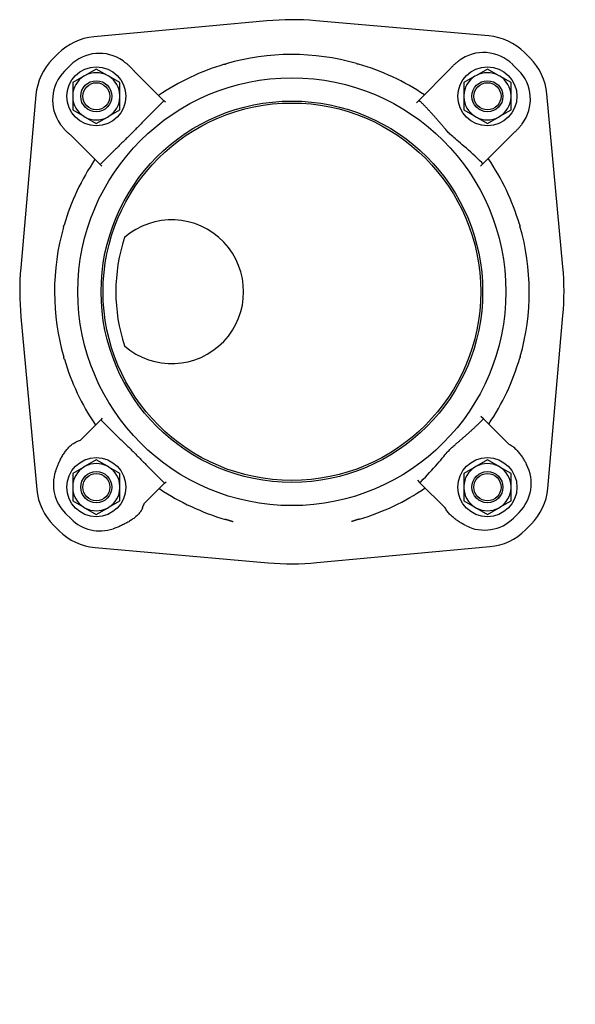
# Model space of a CAD drawing. Header units: millimetres. Extents: x 682 to 4984, y -248 to 588.
# Tile 1 of 4: x 682 to 964, y -248 to 252. Entities that reach past the tile are written whole.
import ezdxf

# ---------------------------------------------------------------- set-up
doc = ezdxf.new("R2010")
doc.units = ezdxf.units.MM
doc.layers.add('DETAIL', color=2, linetype='Continuous')
doc.layers.add('TEXT', color=7, linetype='Continuous')
doc.styles.add('fastrack', font='ARIAL.TTF')

msp = doc.modelspace()

# ---------------------------------------------------------------- linework, layer by layer
at = {"layer": 'DETAIL'}
for p, q in [((807.26, 251.57), (719.47, 243.47)), ((919.89, 243.9), (832.06, 251.63)), ((940.9, 232.62), (938.06, 235.44)), ((701.33, 234.94), (698.51, 232.1)), ((704.55, 226.08), (707.38, 228.92)), ((720.69, 227.1), (715.08, 223.86)), ((726.31, 223.86), (720.69, 227.1)), ((739.86, 226.04), (754.97, 210.99)), ((884.53, 211.27), (899.99, 226.8)), ((919.22, 227.1), (913.6, 223.86)), ((924.83, 223.86), (919.22, 227.1)), ((932.04, 229.4), (934.88, 226.57)), ((714.32, 223.42), (708.7, 220.18)), ((708.7, 220.18), (708.7, 213.69)), ((715.08, 223.86), (714.32, 223.42)), ((727.07, 223.42), (726.31, 223.86)), ((732.69, 220.18), (727.07, 223.42)), ((732.69, 213.69), (732.69, 220.18)), ((912.84, 223.42), (907.22, 220.18)), ((907.22, 220.18), (907.22, 213.69)), ((913.6, 223.86), (912.84, 223.42)), ((925.59, 223.42), (924.83, 223.86)), ((931.21, 220.18), (925.59, 223.42)), ((931.21, 213.69), (931.21, 220.18)), ((690.05, 213.93), (682.32, 126.1)), ((708.7, 213.69), (708.7, 212.82)), ((708.7, 212.82), (708.7, 206.33)), ((732.69, 212.82), (732.69, 213.69)), ((732.69, 206.33), (732.69, 212.82)), ((754.97, 210.99), (747.5, 203.5)), ((755.75, 210.21), (754.97, 210.99)), ((884.53, 211.27), (883.25, 209.99)), ((885.14, 210.66), (884.53, 211.27)), ((907.22, 213.69), (907.22, 212.82)), ((907.22, 212.82), (907.22, 206.33)), ((931.21, 212.82), (931.21, 213.69)), ((931.21, 206.33), (931.21, 212.82)), ((957.53, 126.69), (949.43, 214.48)), ((708.7, 206.33), (714.32, 203.09)), ((727.07, 203.09), (732.69, 206.33)), ((907.22, 206.33), (912.84, 203.09)), ((925.59, 203.09), (931.21, 206.33)), ((714.32, 203.09), (715.08, 202.65)), ((715.08, 202.65), (720.69, 199.4)), ((720.69, 199.4), (726.31, 202.65)), ((726.31, 202.65), (727.07, 203.09)), ((912.84, 203.09), (913.6, 202.65)), ((913.6, 202.65), (919.22, 199.4)), ((919.22, 199.4), (924.83, 202.65)), ((924.83, 202.65), (925.59, 203.09)), ((722.68, 178.57), (707.57, 193.62)), ((932.42, 194.51), (916.95, 178.98)), ((730.14, 186.06), (722.68, 178.57)), ((722.68, 178.57), (723.47, 177.79)), ((915.68, 177.7), (916.95, 178.98)), ((916.95, 178.98), (916.34, 179.59)), ((682.38, 101.3), (690.48, 13.51)), ((949.86, 14.06), (957.59, 101.89)), ((917.23, 49.42), (915.95, 50.69)), ((712.47, 38.47), (722.96, 49.01)), ((723.74, 49.79), (722.96, 49.01)), ((722.96, 49.01), (730.45, 41.54)), ((916.62, 48.81), (917.23, 49.42)), ((917.23, 49.42), (930.1, 36.6)), ((715.08, 25.34), (714.32, 24.9)), ((720.69, 28.58), (715.08, 25.34)), ((726.31, 25.34), (720.69, 28.58)), ((727.07, 24.9), (726.31, 25.34)), ((913.6, 25.34), (912.84, 24.9)), ((919.22, 28.58), (913.6, 25.34)), ((924.83, 25.34), (919.22, 28.58)), ((925.59, 24.9), (924.83, 25.34)), ((714.32, 24.9), (708.7, 21.66)), ((708.7, 21.66), (708.7, 15.17)), ((732.69, 21.66), (727.07, 24.9)), ((732.69, 15.17), (732.69, 21.66)), ((747.89, 24.18), (755.38, 16.72)), ((912.84, 24.9), (907.22, 21.66)), ((907.22, 21.66), (907.22, 15.17)), ((931.21, 21.66), (925.59, 24.9)), ((931.21, 15.17), (931.21, 21.66)), ((708.7, 15.17), (708.7, 14.3)), ((732.69, 14.3), (732.69, 15.17)), ((755.38, 16.72), (744.89, 6.19)), ((755.38, 16.72), (756.16, 17.51)), ((883.66, 18.27), (884.94, 17)), ((884.94, 17), (885.55, 17.61)), ((897.81, 4.18), (884.94, 17)), ((907.22, 15.17), (907.22, 14.3)), ((931.21, 14.3), (931.21, 15.17)), ((708.7, 14.3), (708.7, 7.81)), ((732.69, 7.81), (732.69, 14.3)), ((907.22, 14.3), (907.22, 7.81)), ((931.21, 7.81), (931.21, 14.3)), ((708.7, 7.81), (714.32, 4.57)), ((727.07, 4.57), (732.69, 7.81)), ((907.22, 7.81), (912.84, 4.57)), ((925.59, 4.57), (931.21, 7.81)), ((707.87, -1.41), (705.03, 1.42)), ((714.32, 4.57), (715.08, 4.13)), ((715.08, 4.13), (720.69, 0.88)), ((720.69, 0.88), (726.31, 4.13)), ((726.31, 4.13), (727.07, 4.57)), ((912.84, 4.57), (913.6, 4.13)), ((913.6, 4.13), (919.22, 0.88)), ((919.22, 0.88), (924.83, 4.13)), ((924.83, 4.13), (925.59, 4.57)), ((935.36, 1.91), (932.53, -0.93)), ((699.01, -4.63), (701.85, -7.45)), ((938.58, -6.95), (941.4, -4.11)), ((720.02, -15.91), (807.85, -23.64)), ((832.65, -23.58), (920.44, -15.48))]:
    msp.add_line(p, q, dxfattribs=at)
at = {"layer": 'DETAIL', "flags": 128}
for points in [[(734.27, 231.2), (734.53, 231.02), (734.78, 230.83), (735.04, 230.64), (735.29, 230.45), (735.54, 230.26), (735.79, 230.06), (736.04, 229.86), (736.29, 229.66), (736.53, 229.46), (736.78, 229.25), (737.01, 229.04), (737.25, 228.83), (737.48, 228.62), (737.72, 228.4), (737.95, 228.18), (738.17, 227.96), (738.4, 227.73), (738.62, 227.5), (738.83, 227.26), (739.05, 227.03), (739.26, 226.78), (739.46, 226.54), (739.66, 226.29), (739.86, 226.04)], [(899.99, 226.8), (900.16, 227.01), (900.33, 227.22), (900.51, 227.42), (900.69, 227.62), (900.87, 227.82), (901.05, 228.02), (901.24, 228.22), (901.43, 228.41), (901.62, 228.6), (901.81, 228.79), (902.01, 228.98), (902.21, 229.17), (902.41, 229.35), (902.61, 229.53), (902.82, 229.72), (903.03, 229.89), (903.23, 230.07), (903.44, 230.25), (903.65, 230.42), (903.86, 230.59), (904.08, 230.76), (904.29, 230.93), (904.5, 231.09), (904.72, 231.25)], [(785.67, 229.5), (785.71, 229.51), (785.75, 229.52), (785.79, 229.53), (785.83, 229.54), (785.87, 229.56), (785.91, 229.57), (785.95, 229.58), (785.99, 229.59), (786.03, 229.6), (786.07, 229.62), (786.11, 229.63), (786.15, 229.64), (786.19, 229.65), (786.24, 229.66), (786.28, 229.68), (786.32, 229.69), (786.36, 229.7), (786.4, 229.71), (786.44, 229.73), (786.48, 229.74), (786.52, 229.75), (786.56, 229.76), (786.6, 229.77), (786.64, 229.79)], [(852.77, 229.93), (852.81, 229.92), (852.85, 229.9), (852.9, 229.89), (852.94, 229.88), (852.98, 229.87), (853.02, 229.85), (853.06, 229.84), (853.1, 229.83), (853.14, 229.82), (853.18, 229.81), (853.22, 229.79), (853.26, 229.78), (853.3, 229.77), (853.34, 229.76), (853.38, 229.75), (853.42, 229.74), (853.46, 229.72), (853.51, 229.71), (853.55, 229.7), (853.59, 229.69), (853.63, 229.68), (853.67, 229.66), (853.71, 229.65), (853.75, 229.64)], [(916.34, 179.59), (915.24, 180.68), (914.13, 181.74), (913.01, 182.8), (911.88, 183.85), (910.74, 184.89), (909.63, 185.89), (908.54, 186.85), (907.49, 187.78), (906.48, 188.65), (905.51, 189.48), (904.6, 190.26), (903.75, 190.99), (902.96, 191.66), (902.24, 192.27), (901.6, 192.82), (901.04, 193.3), (900.57, 193.72), (900.16, 194.1), (899.77, 194.49), (899.38, 194.9), (899.01, 195.31), (898.6, 195.77), (898.13, 196.32), (897.71, 196.8), (897.45, 197.11), (897.29, 197.3), (897.12, 197.49), (896.95, 197.7), (896.76, 197.91), (896.58, 198.13), (896.39, 198.35), (896.19, 198.58), (896, 198.81), (895.8, 199.03), (895.6, 199.26), (895.41, 199.49), (895.22, 199.71), (895.02, 199.94), (894.83, 200.16), (894.64, 200.38), (894.44, 200.6), (894.25, 200.82), (894.06, 201.04), (893.87, 201.26), (893.68, 201.48), (893.49, 201.7), (893.3, 201.92), (893.11, 202.14), (892.91, 202.35), (892.72, 202.57), (892.53, 202.79), (892.33, 203.01), (892.14, 203.23), (891.94, 203.45), (891.75, 203.67), (891.55, 203.89), (891.35, 204.1), (891.16, 204.32), (890.96, 204.54), (890.76, 204.75), (890.57, 204.97), (890.37, 205.19), (890.17, 205.4), (889.98, 205.62), (889.78, 205.83), (889.58, 206.05), (889.38, 206.26), (889.18, 206.47), (888.98, 206.69), (888.79, 206.9), (888.59, 207.11), (888.39, 207.32), (888.19, 207.53), (887.99, 207.74), (887.79, 207.96), (887.59, 208.17), (887.38, 208.38), (887.18, 208.58), (886.98, 208.79), (886.78, 209), (886.58, 209.21), (886.37, 209.42), (886.17, 209.63), (885.96, 209.83), (885.76, 210.04), (885.55, 210.25), (885.35, 210.45), (885.14, 210.66)], [(747.5, 203.5), (747.16, 203.15), (746.82, 202.81), (746.48, 202.46), (746.14, 202.12), (745.8, 201.77), (745.46, 201.43), (745.13, 201.08), (744.79, 200.73), (744.45, 200.39), (744.12, 200.04), (743.78, 199.69), (743.44, 199.34), (743.09, 198.99), (742.75, 198.63), (742.4, 198.27), (742.05, 197.91), (741.7, 197.55), (741.35, 197.19), (740.99, 196.83), (740.63, 196.46), (740.27, 196.09), (739.91, 195.73), (739.55, 195.36), (739.19, 195), (738.82, 194.63), (738.46, 194.27), (738.09, 193.9), (737.73, 193.54), (737.37, 193.18), (737, 192.82), (736.64, 192.46), (736.28, 192.1), (735.91, 191.75), (735.55, 191.39), (735.18, 191.03), (734.81, 190.67), (734.44, 190.3), (734.08, 189.95), (733.71, 189.59), (733.35, 189.23), (732.99, 188.88), (732.63, 188.53), (732.27, 188.18), (731.92, 187.83), (731.56, 187.47), (731.21, 187.12), (730.85, 186.77), (730.5, 186.42), (730.14, 186.06)], [(707.57, 193.62), (707.32, 193.81), (707.07, 194.01), (706.83, 194.21), (706.59, 194.41), (706.35, 194.62), (706.12, 194.84), (705.89, 195.05), (705.66, 195.27), (705.44, 195.5), (705.22, 195.73), (705, 195.96), (704.78, 196.19), (704.57, 196.43), (704.35, 196.67), (704.14, 196.92), (703.94, 197.16), (703.73, 197.41), (703.53, 197.66), (703.33, 197.91), (703.14, 198.16), (702.94, 198.42), (702.75, 198.67), (702.57, 198.93), (702.38, 199.18)], [(936.85, 199.25), (936.69, 199.04), (936.52, 198.82), (936.36, 198.61), (936.19, 198.4), (936.02, 198.19), (935.85, 197.98), (935.67, 197.77), (935.5, 197.56), (935.32, 197.35), (935.14, 197.15), (934.96, 196.95), (934.78, 196.75), (934.6, 196.55), (934.41, 196.35), (934.22, 196.16), (934.03, 195.96), (933.84, 195.77), (933.64, 195.59), (933.44, 195.4), (933.24, 195.22), (933.04, 195.04), (932.83, 194.86), (932.63, 194.68), (932.42, 194.51)], [(704.02, 146.81), (704.03, 146.85), (704.05, 146.89), (704.06, 146.94), (704.07, 146.98), (704.08, 147.02), (704.1, 147.06), (704.11, 147.1), (704.12, 147.14), (704.13, 147.18), (704.14, 147.22), (704.16, 147.26), (704.17, 147.3), (704.18, 147.34), (704.19, 147.38), (704.2, 147.42), (704.21, 147.46), (704.23, 147.5), (704.24, 147.54), (704.25, 147.59), (704.26, 147.63), (704.27, 147.67), (704.29, 147.71), (704.3, 147.75), (704.31, 147.79)], [(935.46, 148.28), (935.47, 148.24), (935.48, 148.2), (935.49, 148.16), (935.5, 148.12), (935.52, 148.08), (935.53, 148.04), (935.54, 148), (935.55, 147.96), (935.56, 147.92), (935.58, 147.88), (935.59, 147.84), (935.6, 147.8), (935.61, 147.76), (935.62, 147.71), (935.64, 147.67), (935.65, 147.63), (935.66, 147.59), (935.67, 147.55), (935.69, 147.51), (935.7, 147.47), (935.71, 147.43), (935.72, 147.39), (935.73, 147.35), (935.75, 147.31)], [(704.45, 79.71), (704.44, 79.75), (704.43, 79.79), (704.42, 79.83), (704.41, 79.87), (704.39, 79.91), (704.38, 79.95), (704.37, 79.99), (704.36, 80.03), (704.35, 80.07), (704.33, 80.11), (704.32, 80.15), (704.31, 80.19), (704.3, 80.23), (704.29, 80.28), (704.27, 80.32), (704.26, 80.36), (704.25, 80.4), (704.24, 80.44), (704.22, 80.48), (704.21, 80.52), (704.2, 80.56), (704.19, 80.6), (704.18, 80.64), (704.16, 80.68)], [(935.89, 81.18), (935.88, 81.14), (935.86, 81.1), (935.85, 81.05), (935.84, 81.01), (935.83, 80.97), (935.81, 80.93), (935.8, 80.89), (935.79, 80.85), (935.78, 80.81), (935.77, 80.77), (935.76, 80.73), (935.74, 80.69), (935.73, 80.65), (935.72, 80.61), (935.71, 80.57), (935.7, 80.53), (935.68, 80.49), (935.67, 80.44), (935.66, 80.4), (935.65, 80.36), (935.64, 80.32), (935.62, 80.28), (935.61, 80.24), (935.6, 80.2)], [(720.12, 46.55), (720.13, 46.54), (720.13, 46.53), (720.14, 46.52), (720.15, 46.51), (720.15, 46.5), (720.16, 46.49), (720.17, 46.48), (720.17, 46.47), (720.18, 46.46), (720.19, 46.45), (720.19, 46.45), (720.2, 46.44), (720.21, 46.43), (720.21, 46.42), (720.22, 46.41), (720.23, 46.4), (720.24, 46.39), (720.24, 46.38), (720.25, 46.37), (720.26, 46.36), (720.27, 46.35), (720.27, 46.35), (720.28, 46.34), (720.29, 46.33)], [(885.55, 17.61), (886.65, 18.72), (887.72, 19.84), (888.79, 20.97), (889.85, 22.11), (890.9, 23.26), (891.9, 24.38), (892.87, 25.47), (893.8, 26.53), (894.68, 27.55), (895.51, 28.52), (896.29, 29.43), (897.02, 30.29), (897.69, 31.08), (898.3, 31.79), (898.84, 32.43), (899.32, 32.98), (899.73, 33.44), (900.12, 33.85), (900.51, 34.24), (900.92, 34.63), (901.34, 35), (901.84, 35.44), (902.38, 35.9), (902.83, 36.3), (903.08, 36.51), (903.27, 36.67), (903.47, 36.84), (903.68, 37.02), (903.89, 37.2), (904.11, 37.39), (904.33, 37.58), (904.56, 37.77), (904.78, 37.97), (905.01, 38.16), (905.24, 38.36), (905.46, 38.55), (905.69, 38.75), (905.91, 38.94), (906.14, 39.13), (906.36, 39.32), (906.58, 39.52), (906.8, 39.71), (907.02, 39.9), (907.23, 40.09), (907.45, 40.28), (907.67, 40.47), (907.89, 40.66), (908.11, 40.85), (908.32, 41.05), (908.54, 41.24), (908.76, 41.43), (908.98, 41.63), (909.2, 41.82), (909.42, 42.02), (909.64, 42.21), (909.86, 42.41), (910.07, 42.61), (910.29, 42.8), (910.51, 43), (910.72, 43.19), (910.94, 43.39), (911.16, 43.59), (911.37, 43.78), (911.59, 43.98), (911.8, 44.18), (912.01, 44.38), (912.23, 44.57), (912.44, 44.77), (912.65, 44.97), (912.86, 45.17), (913.08, 45.37), (913.29, 45.57), (913.5, 45.77), (913.71, 45.97), (913.92, 46.17), (914.13, 46.37), (914.34, 46.57), (914.55, 46.77), (914.76, 46.97), (914.96, 47.17), (915.17, 47.38), (915.38, 47.58), (915.59, 47.78), (915.79, 47.99), (916, 48.19), (916.21, 48.4), (916.41, 48.6), (916.62, 48.81)], [(730.45, 41.54), (730.8, 41.2), (731.14, 40.86), (731.49, 40.52), (731.83, 40.18), (732.18, 39.84), (732.52, 39.5), (732.87, 39.16), (733.22, 38.83), (733.56, 38.49), (733.91, 38.15), (734.26, 37.82), (734.61, 37.47), (734.96, 37.13), (735.32, 36.79), (735.68, 36.44), (736.03, 36.09), (736.4, 35.74), (736.76, 35.39), (737.12, 35.03), (737.49, 34.67), (737.86, 34.31), (738.22, 33.95), (738.59, 33.59), (738.95, 33.23), (739.32, 32.86), (739.68, 32.5), (740.05, 32.13), (740.41, 31.77), (740.77, 31.41), (741.13, 31.04), (741.49, 30.68), (741.85, 30.32), (742.2, 29.95), (742.56, 29.59), (742.92, 29.22), (743.28, 28.85), (743.65, 28.48), (744, 28.12), (744.36, 27.75), (744.72, 27.39), (745.07, 27.03), (745.42, 26.67), (745.77, 26.31), (746.12, 25.96), (746.47, 25.6), (746.83, 25.25), (747.18, 24.89), (747.53, 24.54), (747.89, 24.18)], [(699.93, 22.74), (700.08, 23.18), (700.24, 23.62), (700.39, 24.06), (700.56, 24.49), (700.73, 24.92), (700.9, 25.35), (701.08, 25.78), (701.26, 26.21), (701.46, 26.65), (701.66, 27.1), (701.87, 27.56), (702.1, 28.01), (702.33, 28.47), (702.56, 28.94), (702.81, 29.4), (703.06, 29.86), (703.33, 30.33), (703.6, 30.78), (703.87, 31.24), (704.16, 31.69), (704.45, 32.13), (704.75, 32.57), (705.06, 32.99), (705.37, 33.41), (705.69, 33.82), (706.02, 34.22), (706.36, 34.61), (706.72, 35), (707.09, 35.37), (707.46, 35.73), (707.86, 36.07), (708.26, 36.39), (708.68, 36.7), (709.11, 36.99), (709.55, 37.26), (710.01, 37.5), (710.48, 37.72)], [(930.1, 36.6), (930.58, 36.35), (931.05, 36.08), (931.5, 35.79), (931.95, 35.48), (932.38, 35.15), (932.79, 34.8), (933.2, 34.44), (933.59, 34.07), (933.98, 33.68), (934.35, 33.29), (934.71, 32.89), (935.06, 32.47), (935.4, 32.05), (935.74, 31.63), (936.06, 31.19), (936.37, 30.76), (936.68, 30.32), (936.97, 29.89), (937.25, 29.45), (937.52, 29.02), (937.79, 28.6), (938.03, 28.18), (938.27, 27.76), (938.5, 27.36), (938.71, 26.97), (938.92, 26.6), (939.11, 26.23)], [(752.71, 14.04), (752.72, 14.03), (752.73, 14.03), (752.74, 14.02), (752.75, 14.01), (752.76, 14), (752.77, 14), (752.78, 13.99), (752.79, 13.98), (752.8, 13.97), (752.8, 13.97), (752.81, 13.96), (752.82, 13.95), (752.83, 13.95), (752.84, 13.94), (752.85, 13.93), (752.86, 13.93), (752.87, 13.92), (752.88, 13.91), (752.89, 13.91), (752.9, 13.9), (752.91, 13.89), (752.92, 13.89), (752.92, 13.88), (752.93, 13.87)], [(744.15, 4.2), (743.94, 3.74), (743.71, 3.3), (743.45, 2.87), (743.18, 2.45), (742.89, 2.04), (742.58, 1.65), (742.25, 1.27), (741.91, 0.9), (741.56, 0.54), (741.2, 0.19), (740.83, -0.14), (740.45, -0.47), (740.05, -0.78), (739.65, -1.1), (739.24, -1.4), (738.82, -1.69), (738.4, -1.98), (737.97, -2.26), (737.54, -2.53), (737.11, -2.8), (736.67, -3.05), (736.24, -3.3), (735.8, -3.54), (735.35, -3.78), (734.9, -4.02), (734.44, -4.25), (733.98, -4.47), (733.51, -4.7), (733.03, -4.91), (732.56, -5.12), (732.08, -5.33), (731.6, -5.53), (731.12, -5.72), (730.64, -5.9), (730.17, -6.08), (729.69, -6.25), (729.22, -6.41)], [(908.22, -4.78), (907.79, -4.56), (907.36, -4.32), (906.93, -4.09), (906.5, -3.84), (906.07, -3.6), (905.64, -3.34), (905.22, -3.08), (904.81, -2.82), (904.4, -2.55), (903.99, -2.28), (903.58, -1.99), (903.17, -1.7), (902.75, -1.39), (902.34, -1.07), (901.93, -0.74), (901.53, -0.39), (901.13, -0.04), (900.74, 0.33), (900.36, 0.71), (899.98, 1.1), (899.62, 1.5), (899.28, 1.92), (898.95, 2.34), (898.64, 2.78), (898.34, 3.24), (898.07, 3.7), (897.81, 4.18)], [(787.14, -1.94), (787.1, -1.93), (787.06, -1.91), (787.01, -1.9), (786.97, -1.89), (786.93, -1.88), (786.89, -1.87), (786.85, -1.85), (786.81, -1.84), (786.77, -1.83), (786.73, -1.82), (786.69, -1.81), (786.65, -1.79), (786.61, -1.78), (786.57, -1.77), (786.53, -1.76), (786.49, -1.75), (786.45, -1.73), (786.4, -1.72), (786.36, -1.71), (786.32, -1.7), (786.28, -1.69), (786.24, -1.67), (786.2, -1.66), (786.16, -1.65)], [(789.94, -2.79), (789.82, -2.75), (789.7, -2.71), (789.59, -2.68), (789.47, -2.64), (789.35, -2.61), (789.24, -2.57), (789.12, -2.53), (789.01, -2.5), (788.89, -2.46), (788.77, -2.43), (788.66, -2.39), (788.54, -2.36), (788.42, -2.32), (788.31, -2.29), (788.19, -2.25), (788.07, -2.22), (787.96, -2.18), (787.84, -2.15), (787.72, -2.11), (787.6, -2.08), (787.49, -2.04), (787.37, -2.01), (787.25, -1.97), (787.14, -1.94)], [(790.14, -2.84), (790.13, -2.84), (790.12, -2.84), (790.12, -2.84), (790.11, -2.84), (790.1, -2.83), (790.09, -2.83), (790.08, -2.83), (790.07, -2.83), (790.07, -2.82), (790.06, -2.82), (790.05, -2.82), (790.04, -2.82), (790.03, -2.82), (790.02, -2.81), (790.02, -2.81), (790.01, -2.81), (790, -2.81), (789.99, -2.8), (789.98, -2.8), (789.98, -2.8), (789.97, -2.8), (789.96, -2.79), (789.95, -2.79), (789.94, -2.79)], [(850.46, -2.66), (850.46, -2.66), (850.45, -2.67), (850.44, -2.67), (850.43, -2.67), (850.42, -2.67), (850.42, -2.68), (850.41, -2.68), (850.4, -2.68), (850.39, -2.68), (850.38, -2.68), (850.38, -2.69), (850.37, -2.69), (850.36, -2.69), (850.35, -2.69), (850.34, -2.7), (850.33, -2.7), (850.33, -2.7), (850.32, -2.7), (850.31, -2.71), (850.3, -2.71), (850.29, -2.71), (850.29, -2.71), (850.28, -2.71), (850.27, -2.72)], [(853.27, -1.8), (853.15, -1.83), (853.03, -1.87), (852.91, -1.9), (852.8, -1.94), (852.68, -1.97), (852.56, -2.01), (852.45, -2.04), (852.33, -2.08), (852.21, -2.12), (852.1, -2.15), (851.98, -2.19), (851.86, -2.22), (851.75, -2.26), (851.63, -2.29), (851.52, -2.33), (851.41, -2.36), (851.29, -2.4), (851.17, -2.44), (851.06, -2.47), (850.94, -2.51), (850.82, -2.55), (850.7, -2.58), (850.58, -2.62), (850.46, -2.66)], [(854.24, -1.51), (854.2, -1.52), (854.16, -1.53), (854.12, -1.54), (854.08, -1.55), (854.04, -1.57), (854, -1.58), (853.96, -1.59), (853.92, -1.6), (853.88, -1.61), (853.84, -1.63), (853.8, -1.64), (853.76, -1.65), (853.72, -1.66), (853.67, -1.67), (853.63, -1.69), (853.59, -1.7), (853.55, -1.71), (853.51, -1.72), (853.47, -1.74), (853.43, -1.75), (853.39, -1.76), (853.35, -1.77), (853.31, -1.78), (853.27, -1.8)]]:
    msp.add_lwpolyline(points, dxfattribs=at)
at = {"layer": 'DETAIL'}
for centre, radius in [((720.69, 213.25), 15), ((919.22, 213.25), 15), ((819.96, 113.99), 108.64), ((720.69, 213.25), 7.9), ((720.69, 213.25), 6.9), ((919.22, 213.25), 7.9), ((919.22, 213.25), 6.9), ((819.96, 113.99), 96.85), ((819.96, 113.99), 95.85), ((720.69, 14.73), 15), ((919.22, 14.73), 15), ((720.69, 14.73), 7.9), ((720.69, 14.73), 6.9), ((919.22, 14.73), 7.9), ((919.22, 14.73), 6.9)]:
    msp.add_circle(centre, radius, dxfattribs=at)
for centre, radius, start, end in [((819.96, 113.99), 138.16, 84.9736, 95.271), ((722.17, 214.19), 29.41, 95.271, 135.1223), ((917.31, 214.6), 29.41, 45.1223, 84.9736), ((722.17, 214.19), 20.88, 54.589, 135.1223), ((917.31, 214.6), 20.88, 45.1223, 127.1058), ((719.35, 211.35), 29.41, 135.1223, 174.9736), ((819.96, 113.99), 120.49, 74.1947, 106.0499), ((920.15, 211.78), 29.41, 5.271, 45.1223), ((719.35, 211.35), 20.88, 135.1223, 215.6556), ((720.69, 213.25), 12, 62.0956, 117.9044), ((819.96, 113.99), 120.48, 106.5336, 124.1758), ((819.96, 113.99), 120.48, 56.0688, 73.711), ((919.22, 213.25), 12, 62.0956, 117.9044), ((920.15, 211.78), 20.88, 323.1387, 45.1223), ((720.69, 213.25), 12, 122.0956, 177.9044), ((720.69, 213.25), 12, 2.0956, 57.9044), ((919.22, 213.25), 12, 122.0956, 177.9044), ((919.22, 213.25), 12, 2.0956, 57.9044), ((720.69, 213.25), 12, 182.0956, 237.9044), ((720.69, 213.25), 12, 302.0956, 357.9044), ((919.22, 213.25), 12, 182.0956, 237.9044), ((919.22, 213.25), 12, 302.0956, 357.9044), ((720.69, 213.25), 12, 242.0956, 297.9044), ((919.22, 213.25), 12, 242.0956, 297.9044), ((819.96, 113.99), 120.48, 146.0688, 163.711), ((819.96, 113.99), 120.48, 16.5336, 34.1758), ((758.96, 113.99), 36.5, 228.852, 131.148), ((819.96, 113.99), 120.49, 164.1947, 196.0499), ((819.96, 113.99), 120.49, 344.1947, 16.0499), ((819.96, 113.99), 89.35, 162.0847, 197.9153), ((819.96, 113.99), 138.16, 174.9736, 185.271), ((819.96, 113.99), 138.16, 354.9736, 5.271), ((819.96, 113.99), 120.48, 326.0688, 343.711), ((819.96, 113.99), 120.48, 196.5336, 214.0433), ((719.76, 16.21), 23.43, 108.1457, 113.3437), ((720.69, 14.73), 12, 62.0956, 117.9044), ((919.22, 14.73), 12, 62.0956, 117.9044), ((920.56, 16.64), 20.88, 315.1223, 27.3564), ((719.76, 16.21), 20.88, 161.7633, 225.1223), ((720.69, 14.73), 12, 122.0956, 177.9044), ((720.69, 14.73), 12, 2.0956, 57.9044), ((919.22, 14.73), 12, 122.0956, 177.9044), ((919.22, 14.73), 12, 2.0956, 57.9044), ((719.76, 16.21), 29.41, 185.271, 225.1223), ((720.69, 14.73), 12, 182.0956, 237.9044), ((720.69, 14.73), 12, 302.0956, 357.9044), ((819.96, 113.99), 120.48, 236.2013, 253.711), ((819.96, 113.99), 120.48, 286.5336, 304.1758), ((919.22, 14.73), 12, 182.0956, 237.9044), ((919.22, 14.73), 12, 302.0956, 357.9044), ((920.56, 16.64), 29.41, 315.1223, 354.9736), ((722.6, 13.39), 23.43, 336.9009, 342.0989), ((720.69, 14.73), 12, 242.0956, 297.9044), ((919.22, 14.73), 12, 242.0956, 297.9044), ((722.6, 13.39), 20.88, 225.1223, 288.4813), ((917.74, 13.8), 20.88, 242.8882, 315.1223), ((722.6, 13.39), 29.41, 225.1223, 264.9736), ((917.74, 13.8), 29.41, 275.271, 315.1223), ((819.96, 113.99), 138.16, 264.9736, 275.271)]:
    msp.add_arc(centre, radius, start, end, dxfattribs=at)

# ---------------------------------------------------------------- texts
at = {"layer": 'TEXT', "insert": (833.25, -107.62), "char_height": 15, "width": 610.7018, "attachment_point": 1, "style": 'fastrack'}
msp.add_mtext('\\pi216.6;VIKING JOHNSON\\P\\pi246.67;ULTRAGRIP\\P\\pi260.06;END CAP \\P\\pi272.35;150MM', dxfattribs=at)

doc.saveas('drawing.dxf')
